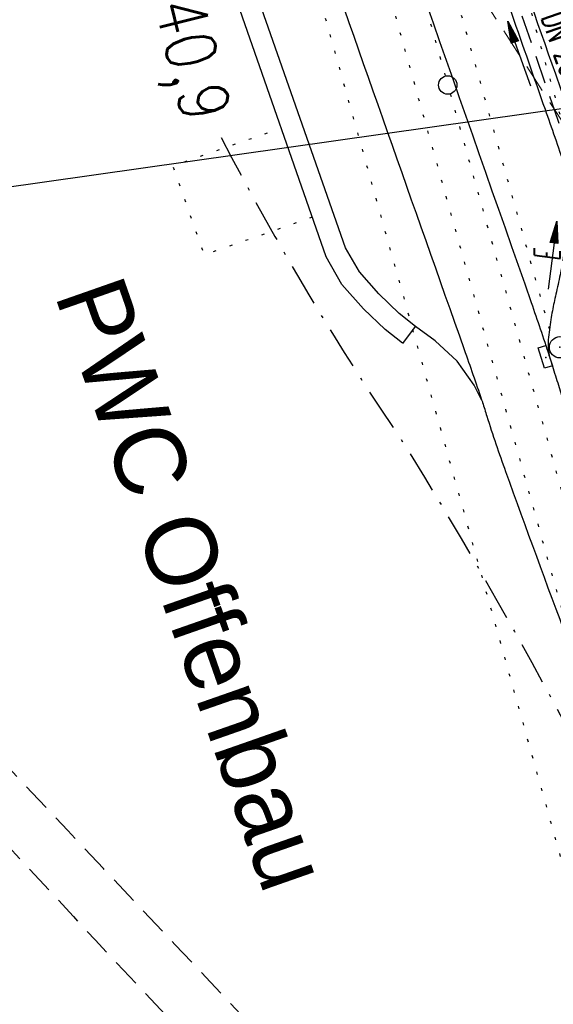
# Model space of a CAD drawing. Extents: x 446577 to 447216, y 443659 to 444842.
# Tile 5 of 177: x 446894 to 446931, y 443810 to 443880. Entities that reach past the tile are written whole.
import ezdxf
from ezdxf.enums import TextEntityAlignment as Align

# ---------------------------------------------------------------- set-up
doc = ezdxf.new("R2010")
doc.units = 0
doc.header["$LTSCALE"] = 2
doc.header["$MEASUREMENT"] = 0
for name, pattern in [('AUSGEZOGEN', [0]), ('BAB-FM2', [2.6, 1.5, -0.5, 0.1, -0.5]), ('GESTRICH-X2', [1.5, 1, -0.5]), ('PUNKTX2_STR', [0.6, 0.1, -0.5])]:
    doc.linetypes.add(name, pattern=pattern)
doc.layers.get('0').update_dxf_attribs({"linetype": 'AUSGEZOGEN'})
for name, color, linetype in [('ANMERKUNG', 7, 'CONTINUOUS'), ('BAB_FM', 5, 'BAB-FM2'), ('Bahnachse', 7, 'CONTINUOUS'), ('FBRTOP', 250, 'AUSGEZOGEN'), ('Gleisachsen', 7, 'CONTINUOUS'), ('Ingenieurbauwerke', 15, 'CONTINUOUS'), ('KANAL', 7, 'GESTRICH-X2'), ('NUTZUNG', 8, 'PUNKTX2_STR'), ('PFEIL', 7, 'CONTINUOUS'), ('Planeinteilung', 250, 'CONTINUOUS'), ('RAHMEN', 7, 'AUSGEZOGEN'), ('SCHLITZRINNE', 200, 'AUSGEZOGEN'), ('SCHRIFT', 7, 'AUSGEZOGEN'), ('SCHSYMBOL', 200, 'AUSGEZOGEN'), ('STRASSE', 250, 'AUSGEZOGEN'), ('TEXTO', 4, 'CONTINUOUS'), ('WEG', 250, 'GESTRICH-X2')]:
    doc.layers.add(name, color=color, linetype=linetype)
doc.styles.add('ROMANS', font='romans.shx', dxfattribs={"width": 0.8})
doc.styles.add('UNIR-O', font='unir_o.shx', dxfattribs={"height": 2.5})

# ---------------------------------------------------------------- blocks, each defined once
blk = doc.blocks.new('30S')
at = {"color": 0}
for p, q in [((-0.751, -0.583), (-0.751, 0)), ((-0.751, 0), (0.751, 0)), ((0.751, 0), (0.751, -0.583)), ((0.751, -0.583), (-0.751, -0.583))]:
    blk.add_line(p, q, dxfattribs=at)
blk.add_point((0, 0), dxfattribs=at)
blk = doc.blocks.new('GST')
at = {"color": 0}
blk.add_circle((0, 0), 0.75, dxfattribs=at)
blk.add_point((0, 0), dxfattribs=at)
blk = doc.blocks.new('10')
blk.add_blockref('GST', (0, 0))
blk = doc.blocks.new('1135420')
at = {"layer": 'RAHMEN'}
blk.add_line((950, 5), (950, 415), dxfattribs=at)
blk = doc.blocks.new('PFEIL2')
at = {"color": 0}
for p, q in [((0.88, 0.002), (-2.401, -0.012)), ((0.881, -0.271), (0.879, 0.276)), ((0.879, 0.276), (2.429, 0.009)), ((0.911, 0.27), (0.879, 0.265)), ((0.965, 0.261), (0.879, 0.246)), ((1.019, 0.252), (0.879, 0.228)), ((1.073, 0.242), (0.879, 0.209)), ((1.127, 0.233), (0.879, 0.191)), ((1.181, 0.224), (0.879, 0.172)), ((1.235, 0.214), (0.879, 0.154)), ((1.289, 0.205), (0.879, 0.135)), ((1.343, 0.196), (0.879, 0.117)), ((1.397, 0.187), (0.879, 0.098)), ((1.451, 0.177), (0.879, 0.08)), ((1.505, 0.168), (0.879, 0.061)), ((1.559, 0.159), (0.88, 0.043)), ((1.613, 0.149), (0.88, 0.024)), ((1.668, 0.14), (0.88, 0.006)), ((1.722, 0.131), (0.88, -0.013)), ((1.776, 0.121), (0.88, -0.031)), ((1.83, 0.112), (0.88, -0.05)), ((1.884, 0.103), (0.88, -0.068)), ((1.938, 0.094), (0.88, -0.087)), ((1.992, 0.084), (0.88, -0.105)), ((2.046, 0.075), (0.88, -0.124)), ((2.1, 0.066), (0.88, -0.142)), ((2.154, 0.056), (0.88, -0.161)), ((2.208, 0.047), (0.88, -0.179)), ((2.262, 0.038), (0.881, -0.198)), ((2.316, 0.029), (0.881, -0.216)), ((2.37, 0.019), (0.881, -0.235)), ((2.424, 0.01), (0.881, -0.253)), ((2.429, 0.009), (0.881, -0.271))]:
    blk.add_line(p, q, dxfattribs=at)

msp = doc.modelspace()

# ---------------------------------------------------------------- linework, layer by layer
at = {"color": 0}
msp.add_point((446930.652, 443856.116), dxfattribs=at)
at = {"layer": 'BAB_FM', "flags": 128}
msp.add_lwpolyline([(446907.736, 443871.618, 0.029826), (446920.778, 443849.819, -0.026843), (446940.011, 443814.418), (446940.648, 443813.135, 0.040013), (446962.986, 443779.495), (446965.138, 443775.204, -0.343593), (446964.346, 443771.555), (446956.984, 443765.535, 0.398511), (446956.832, 443763.357), (446978.31, 443740.079), (447000.468, 443715.992), (447010.904, 443698.036)], format="xyb", dxfattribs=at)
at = {"layer": 'Bahnachse', "color": 7, "linetype": 'PUNKTX2_STR'}
for p, q in [((446912.797, 443914.298), (446923.554, 443875.95)), ((446923.905, 443874.698), (446945.645, 443797.198))]:
    msp.add_line(p, q, dxfattribs=at)
at = {"layer": 'Bahnachse', "color": 7, "linetype": 'Continuous'}
msp.add_circle((446923.73, 443875.324), 0.65, dxfattribs=at)
at = {"layer": 'FBRTOP', "color": 0, "const_width": 0.5}
for points in [[(446936.719, 443959.39, -0.000007), (446940.848, 443947.592, 0.000013), (446944.977, 443935.794, 0.000013), (446949.106, 443923.995, -0.000019), (446953.236, 443912.197, -0.000006), (446957.365, 443900.399, 0.000004), (446961.494, 443888.601, 0.000002), (446973.881, 443853.206, 0.000002), (446986.269, 443817.81, 0.000004), (446998.657, 443782.416, -0.000006), (447011.045, 443747.021, -0.000001), (447016.033, 443732.768, 0.000003)], [(446963.147, 443968.64, -0.000007), (446967.276, 443956.841, 0.000013), (446971.405, 443945.042, 0.000013), (446975.535, 443933.245, -0.000019), (446979.664, 443921.447, -0.000006), (446983.793, 443909.648, 0.000004), (446987.922, 443897.849, 0.000002), (447000.31, 443862.454, 0.000002), (447012.697, 443827.06, 0.000004), (447025.085, 443791.665, -0.000006), (447037.473, 443756.271, 0), (447039.084, 443751.668, 0.000003)], [(446954.889, 443992.234, 0.000003), (446959.018, 443980.437, -0.000018)], [(446928.459, 443982.988, 0.000003), (446932.589, 443971.189, -0.000018)], [(446952.953, 443961.485, 0.000026), (446968.558, 443916.655, 0.000443)], [(446975.672, 443896.342, -0.000082), (446985.547, 443868.172, -0.00001), (446990.142, 443855.056, -0.000011), (446994.25, 443843.328, -0.000533), (447001.752, 443821.837, 0.000455), (447010.521, 443796.702, 0.000701), (447018.513, 443773.963, -0.000624), (447027.494, 443748.425, -0.000234), (447028.928, 443744.324, 0.000022), (447043.482, 443702.654, 0.000434)]]:
    msp.add_lwpolyline(points, format="xyb", dxfattribs=at)
at = {"layer": 'FBRTOP', "color": 0}
msp.add_lwpolyline([(446906.283, 444163.064, 0.003557), (446913.219, 444136.335, 0.004717), (446918.783, 444116.265, 0.000024), (446923.206, 444100.879, 0.003676), (446923.236, 444100.778, 0.000171), (446925.25, 444094.15, 0.000048), (446932.443, 444070.518, 0.000065), (446938.908, 444049.294, 0.003486), (446939.03, 444048.902, 0.003745), (446939.222, 444048.317, 0.000068), (446950.069, 444016.112, 0.000011), (446956.461, 443997.144, 0.001698), (446956.504, 443997.019, 0.000349), (446956.714, 443996.41, 0.000013), (446962.54, 443979.58, 0.000005), (446967.365, 443965.643, 0.00002), (446968.622, 443962.013, 0.001124), (446976.568, 443939.234, -0.000442), (446996.834, 443881.391), (447012.742, 443835.838, 0.000388), (447024.088, 443803.43, 0.00025), (447041.743, 443753.205)], format="xyb", dxfattribs=at)
at = {"layer": 'Gleisachsen', "color": 7, "linetype": 'PUNKTX2_STR'}
for p, q in [((446914.963, 443914.906), (446931.014, 443857.687)), ((446910.631, 443913.691), (446943.479, 443796.59))]:
    msp.add_line(p, q, dxfattribs=at)
at = {"layer": 'Ingenieurbauwerke', "color": 7, "linetype": 'PUNKTX2_STR'}
for p, q in [((446919.585, 443916.202), (446932.839, 443868.951)), ((446906.009, 443912.394), (446938.857, 443795.294))]:
    msp.add_line(p, q, dxfattribs=at)
at = {"layer": 'KANAL', "color": 92, "lineweight": 9, "true_color": 0x00b400}
msp.add_line((446956.484, 443834.646, 451.557), (446918.5, 443893.315, 454.675), dxfattribs=at)
at = {"layer": 'KANAL', "flags": 128}
msp.add_lwpolyline([(446927, 443885.875), (446931.237, 443873.594), (446932.875, 443868.844)], dxfattribs=at)
at = {"layer": 'NUTZUNG', "flags": 128}
msp.add_lwpolyline([(446914.169, 443865.994), (446906.555, 443863.338), (446904.338, 443869.63), (446911.971, 443872.293)], dxfattribs=at)
at = {"layer": 'SCHLITZRINNE', "flags": 128}
msp.add_lwpolyline([(446918.666, 444051.482, 0.001942), (446927.717, 444023.784, 0.002834), (446934.101, 444004.864, 0.000005), (446941.432, 443983.537, 0.000867), (446941.474, 443983.415, 0.000084), (446947.849, 443965.085, 0.000199), (446950.544, 443957.352, 0.000027), (446955.553, 443942.997, 0.000044), (446958.667, 443934.078, 0.000101), (446962.051, 443924.393, 0.000084), (446966.153, 443912.669, 0.000975), (446970.092, 443901.486, -0.001001), (446974.031, 443890.303, -0.000613), (446978.162, 443878.453, 0.000574), (446982.293, 443866.603, 0.000043), (446985.962, 443856.119, 0.000041), (446989.821, 443845.1, 0.000098), (446990.721, 443842.532, -0.000006), (447006.522, 443797.477, -0.000336), (447009.233, 443789.73, -0.000126), (447016.458, 443769.022)], format="xyb", dxfattribs=at)
at = {"layer": 'STRASSE'}
for points in [[(446994.841, 443941.603, -0.000001), (446989.039, 443958.198, -0.000032)], [(447068.931, 443945.908, 0.000002), (447074.525, 443910.767, 0.000014), (447075.333, 443905.695, 0.000003), (447075.577, 443904.158, 0.000002), (447075.88, 443902.258, 0.000405)], [(447057.959, 443995.782, 0.000007), (447066.417, 443943.312, -0.000072)], [(446899.997, 443927.335, 0.000094), (446914.046, 443887.41, 0.000281), (446924.888, 443856.672, -0.002446), (446926.12, 443853.131, -0.007122), (446926.186, 443852.929, 0.001509), (446926.486, 443851.974, 0.009595), (446927.813, 443848.055, 0.003131), (446932.185, 443836.156, 0.018072), (446936.771, 443825.139, 0.015041), (446943.145, 443812.297, 0.021485), (446951.558, 443798.061, 0.023922), (446960.243, 443786.011, 0.001436), (446965.357, 443779.625, 0.003875), (446967.277, 443777.279, 0.002785), (446970.324, 443773.656, -0.000602), (446981.795, 443760.134, -0.0066)], [(446904.187, 443932.717, 0.002502), (446904.221, 443932.481, 0.018117), (446904.227, 443932.449, 0.013937), (446904.597, 443930.992, 0.012403), (446905.098, 443929.378, 0.00549), (446907.803, 443921.656, -0.002156), (446914.822, 443902.04, -0.00051), (446929.618, 443859.983, -0.005768), (446930.88, 443856.247, -0.003771), (446931.116, 443855.5, 0.002087), (446931.539, 443854.15, 0.00965), (446933.614, 443848.029, 0.006021), (446937.137, 443838.612, 0.007914)], [(446963.395, 443791.048, 0.000903), (446963.475, 443790.95, 0.008098), (446964.815, 443789.354, 0.044964), (446965.487, 443788.707, 0.04079), (446966.339, 443788.131, 0.158037), (446967.576, 443787.881, 0.469329), (446967.853, 443788.304, 0.009198), (446967.52, 443789.322, 0.000223), (446952.986, 443831.009, 0.000004), (446936.423, 443878.447, -0.000017), (446932.249, 443890.404, -0.0013), (446927.963, 443902.785, 0.001293), (446923.656, 443915.228, 0.025648), (446922.292, 443918.574, 0.024383), (446920.513, 443921.932, 0.071691), (446919.532, 443923.147, 0.016707), (446914.498, 443927.52, 0.052871), (446911.116, 443929.717, 0.037612), (446905.892, 443931.897)], [(446914.209, 443922.187, -0.028171), (446914.973, 443921.354, -0.038101), (446915.451, 443920.668, -0.018882), (446916.027, 443919.602, -0.029568), (446916.327, 443918.889, -0.001131), (446917.852, 443914.537, 0.000605), (446920.696, 443906.394, 0.000001), (446923.77, 443897.627, 0.000001), (446927.312, 443887.524, 0.000202), (446931.322, 443876.102, -0.000426), (446933.217, 443870.696, -0.025457), (446933.502, 443869.724, -0.019771), (446933.66, 443868.926, -0.02552)]]:
    msp.add_lwpolyline(points, format="xyb", dxfattribs=at)
at = {"layer": 'STRASSE', "flags": 128}
msp.add_lwpolyline([(446905.098, 443929.378, 0.025468), (446905.633, 443928.057, 0.041972), (446906.063, 443927.305, 0.006944), (446907.076, 443925.878, 0.034156), (446907.305, 443925.606, 0.011276), (446907.657, 443925.257, 0.011021), (446908.033, 443924.917, 0.038488), (446909.751, 443923.646, -0.02626), (446912.312, 443921.847, -0.007183), (446913.048, 443921.253, -0.013642), (446913.422, 443920.924, -0.071228), (446914.099, 443920.088, -0.046755), (446914.802, 443918.612, -0.002754), (446916.007, 443915.267, -0.000977), (446919.331, 443905.818, 0.000001), (446922.499, 443896.756, 0.000003), (446925.908, 443887.005, 0.000075), (446930.593, 443873.612, -0.000254), (446931.97, 443869.669, -0.041036), (446932.085, 443869.226, -0.017291), (446932.233, 443868.151, -0.026197), (446932.296, 443866.9, -0.025612), (446932.227, 443865.62, -0.012326), (446932.004, 443863.905, -0.0107), (446931.656, 443861.944, -0.00759), (446931.36, 443860.571, 0.008891), (446931.111, 443859.398, 0.01286), (446931.007, 443858.78, 0.005594), (446930.822, 443857.351, 0.042618), (446930.812, 443857.038, 0.016771), (446930.88, 443856.247)], format="xyb", dxfattribs=at)
at = {"layer": 'STRASSE'}
for points in [[(446921.458, 443858.304), (446920.296, 443859.211), (446918.874, 443860.594), (446917.492, 443862.147), (446916.519, 443863.847), (446910.106, 443882.099)], [(446920.528, 443857.112), (446919.301, 443858.07), (446917.781, 443859.548), (446916.258, 443861.259), (446915.138, 443863.216), (446908.721, 443881.609)], [(446926.12, 443853.131), (446925.587, 443854.153), (446924.389, 443855.855), (446922.835, 443857.289), (446921.458, 443858.304)]]:
    msp.add_lwpolyline(points, dxfattribs=at)
at = {"layer": 'STRASSE', "flags": 128}
msp.add_lwpolyline([(446920.557, 443857.089), (446921.458, 443858.304)], dxfattribs=at)
at = {"layer": 'WEG'}
for points in [[(447008.284, 443697.665, 0.008304), (447006.381, 443701.537, 0.034412), (447002.925, 443707.273, 0.024481), (446996.978, 443714.936, 0.010018), (446981.195, 443732.608, 0.000195), (446953.17, 443762.726, 0.000666), (446944.962, 443771.517, 0.000046), (446941.056, 443775.688, 0.000009), (446922.08, 443795.949, 0.001109), (446881.764, 443838.802, 0.00487), (446872.464, 443848.453, 0.033993), (446870.176, 443850.485, 0.027932), (446867.108, 443852.595, 0.056779), (446865.132, 443853.509, 0.044375), (446862.423, 443854.146, 0.066457), (446859.151, 443854.177, 0.07715), (446856.435, 443853.405, 0.026945), (446855.343, 443852.829, 0.005039), (446849.713, 443849.386, 0.024312), (446844.157, 443845.523, 0.01939), (446837.642, 443840.09)], [(446839.503, 443837.192, -0.024299), (446846.088, 443843.08, -0.028596), (446852.182, 443847.465, -0.002657), (446855.649, 443849.645, -0.018724), (446856.154, 443849.933, -0.064132), (446858.234, 443850.699, -0.052142), (446860.936, 443851.027, -0.051497), (446862.977, 443850.85, -0.064077), (446864.543, 443850.336, -0.046861), (446866.851, 443848.956, -0.040142), (446869.225, 443846.904, -0.010587), (446882.06, 443833.308, 0.005484), (446906.566, 443806.811, 0.000342), (446936.107, 443775.608, -0.000702), (446950.465, 443760.42, -0.001926), (446960.591, 443749.595, -0.000804), (446984.714, 443723.524, -0.009458), (446993.661, 443713.448, -0.013174), (446999.75, 443705.93, -0.048866), (447004.434, 443698.406, -0.003155), (447005.019, 443697.202, -0.007405)]]:
    msp.add_lwpolyline(points, format="xyb", dxfattribs=at)

# ---------------------------------------------------------------- block references
at = {"layer": 'PFEIL'}
for p, rotation in [((446928.763, 443877.524), 109.0714000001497), ((446931.125, 443863.309), 82.5065999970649)]:
    msp.add_blockref('PFEIL2', p, dxfattribs=dict(at, rotation=rotation))
at = {"layer": 'Planeinteilung', "linetype": 'Continuous', "rotation": 278.0670990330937}
msp.add_blockref('1135420', (446577.279, 444782.92), dxfattribs=at)
at = {"layer": 'SCHSYMBOL'}
for name, p, rotation in [('10', (446931.648, 443856.827), 289.2892), ('30S', (446930.882, 443856.24), 287.7711351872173)]:
    msp.add_blockref(name, p, dxfattribs=dict(at, rotation=rotation))

# ---------------------------------------------------------------- texts
at = {"layer": 'ANMERKUNG', "style": 'ROMANS', "oblique": 7, "width": 0.5}
msp.add_text('E', height=1.8, rotation=90, dxfattribs=at).set_placement((446931.656, 443862.944))
at = {"layer": 'Bahnachse', "color": 7, "linetype": 'Continuous', "style": 'ROMANS', "oblique": 360, "width": 0.8334}
msp.add_text('40,9', height=3.5, rotation=283.89908, dxfattribs=at).set_placement((446903.014, 443880.986))
at = {"layer": 'SCHRIFT', "style": 'UNIR-O'}
msp.add_text('PWC Offenbau', height=5, rotation=289.29073, dxfattribs=at).set_placement((446895.962, 443860.537))
at = {"layer": 'TEXTO', "style": 'ROMANS', "width": 0.6}
msp.add_text('KMZR DN 250', height=1.8, rotation=289.0714, dxfattribs=at).set_placement((446930.431, 443879.74), align=Align.CENTER)

doc.saveas('drawing.dxf')
